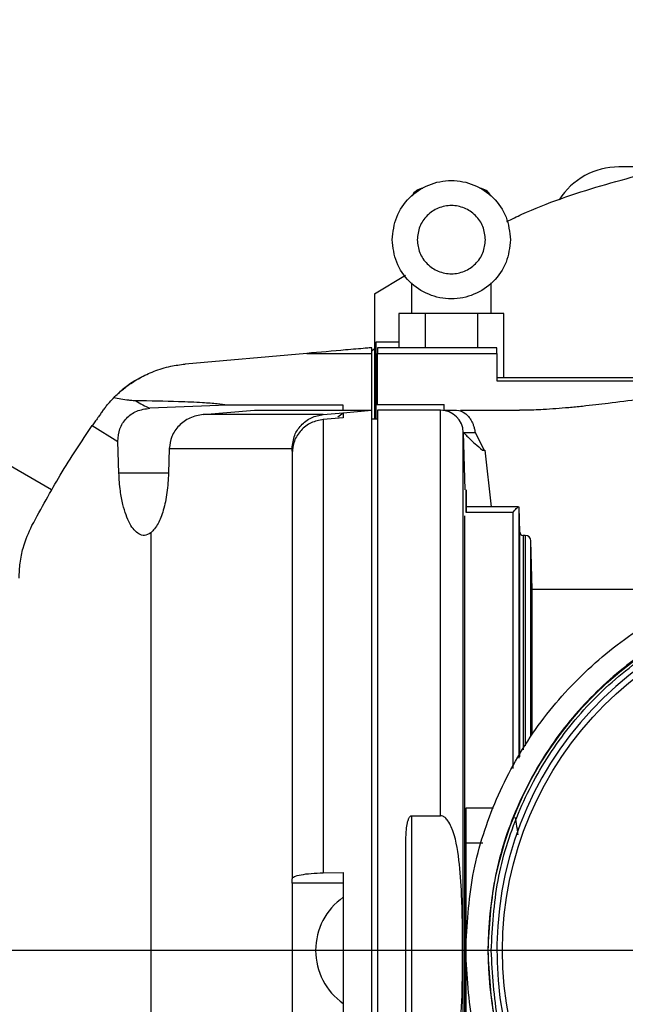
# Model space of a CAD drawing. Extents: x 0 to 841, y 0 to 594.
# Tile 12 of 65: x 75.58 to 80.9, y 359.27 to 367.93. Entities that reach past the tile are written whole.
import ezdxf

# ---------------------------------------------------------------- set-up
doc = ezdxf.new("R2010")
doc.units = 0
doc.layers.get('0').update_dxf_attribs({"linetype": 'CONTINUOUS'})
doc.styles.add('SLDTEXTSTYLE1', font='TXT', dxfattribs={"width": 0.75})
doc.dimstyles.new('SLDDIMSTYLE1', dxfattribs={"dimtxt": 3.5, "dimasz": 3.556, "dimexe": 0, "dimexo": 0.0625, "dimgap": 0.875, "dimtad": 1, "dimdec": 4, "dimlfac": 10, "dimzin": 12, "dimtxsty": 'SLDTEXTSTYLE1', "dimsah": 1, "dimcen": 0.09, "dimazin": 3, "dimtfac": 1, "dimtofl": 0, "dimtmove": 0, "dimatfit": 3, "dimtolj": 1, "dimtzin": 12})

# ---------------------------------------------------------------- blocks, each defined once
blk = doc.blocks.new('_D_22')
at = {"color": 2, "linetype": 'CONTINUOUS'}
for p, q in [((82.8722, 375.6215), (82.8722, 399.4207)), ((63.0744, 371.1708), (48.5082, 379.5806))]:
    blk.add_line(p, q, dxfattribs=at)
blk.add_arc((82.8722, 359.7406), 38.6801, 90, 150, dxfattribs=at)
for points in [[(82.8722, 398.4207), (79.3025, 398.6383), (79.3374, 397.8771)], [(49.3742, 379.0806), (51.6123, 381.8701), (50.9706, 382.2809)]]:
    blk.add_solid(points, dxfattribs=at)
at = {"color": 2, "linetype": 'CONTINUOUS', "char_height": 3.5, "attachment_point": 1, "rotation": 25.02041, "style": 'SLDTEXTSTYLE1'}
for s, insert in [('-200°', (62.9043, 398.0856, 0.01)), ('J4:', (56.1779, 394.9461, 0.01))]:
    blk.add_mtext(s, dxfattribs=dict(at, insert=insert))
blk = doc.blocks.new('_D_23')
at = {"color": 2, "linetype": 'CONTINUOUS'}
for p, q in [((82.8722, 375.6215), (82.8722, 410.9064)), ((63.0744, 371.1708), (38.5613, 385.3235))]:
    blk.add_line(p, q, dxfattribs=at)
blk.add_arc((82.8722, 359.7406), 50.1658, 90, 150, dxfattribs=at)
for points in [[(82.8722, 409.9064), (79.3049, 410.1613), (79.3319, 409.3998)], [(39.4273, 384.8235), (41.6362, 387.6362), (40.9901, 388.0403)]]:
    blk.add_solid(points, dxfattribs=at)
at = {"color": 2, "linetype": 'CONTINUOUS', "char_height": 3.5, "attachment_point": 1, "rotation": 18.19281, "style": 'SLDTEXTSTYLE1'}
for s, insert in [('*6', (73.0976, 414.0828, 0.01)), ('-540°', (61.2337, 410.1838, 0.01)), ('J6:', (54.1818, 407.8663, 0.01))]:
    blk.add_mtext(s, dxfattribs=dict(at, insert=insert))
blk = doc.blocks.new('SW_CENTERMARKSYMBOL_2')
at = {"color": 0, "linetype": 'CONTINUOUS'}
blk.add_line((-0.5, 0), (-11.3151, 0), dxfattribs=at)

msp = doc.modelspace()

# ---------------------------------------------------------------- linework, layer by layer
at = {"color": 4, "linetype": 'CONTINUOUS'}
msp.add_line((75.857367, 363.790569), (63.940385, 370.670843), dxfattribs=at)
at = {"color": 7, "linetype": 'CONTINUOUS'}
for p, q in [((78.697173, 365.513785), (78.967717, 365.67789)), ((79.022173, 365.61105), (79.022173, 365.340569)), ((79.722173, 365.340569), (79.722173, 365.61105)), ((78.697173, 365.513785), (78.697173, 364.487319)), ((78.910293, 365.340569), (78.910293, 365.040569)), ((79.141233, 365.340569), (78.910293, 365.340569)), ((79.141233, 365.340569), (79.141233, 365.040569)), ((79.603113, 365.340569), (79.141233, 365.340569)), ((79.603113, 365.340569), (79.603113, 365.040569)), ((79.834053, 365.340569), (79.603113, 365.340569)), ((79.834053, 364.774334), (79.834053, 365.340569)), ((78.708373, 365.090569), (78.708373, 364.540569)), ((78.100671, 364.990569), (77.031571, 364.897035)), ((78.100671, 364.990569), (78.672173, 364.990569)), ((78.672173, 364.990569), (78.672173, 365.040569)), ((78.672173, 365.011893), (78.697173, 365.033624)), ((79.772173, 365.040569), (78.722173, 365.040569)), ((78.722173, 365.040569), (78.722173, 364.990569)), ((78.722173, 364.990569), (79.772173, 364.990569)), ((79.772173, 364.990569), (79.772173, 365.040569)), ((79.772173, 364.990569), (79.772173, 364.748537)), ((85.972299, 364.774334), (79.772048, 364.774334)), ((79.772173, 364.748537), (85.972173, 364.748537)), ((77.402278, 364.535796), (76.722726, 364.50836)), ((78.422173, 364.535796), (77.402278, 364.535796)), ((78.422173, 364.490569), (78.422173, 364.535796)), ((78.708373, 364.540569), (78.708373, 364.412869)), ((79.308373, 364.488147), (79.308373, 364.540569)), ((77.190221, 364.453286), (77.640329, 364.490569)), ((78.246026, 364.453286), (77.190221, 364.453286)), ((78.246026, 364.453286), (78.422173, 364.468697)), ((78.422054, 364.46441), (78.374135, 364.428595)), ((78.422173, 364.468697), (78.672173, 364.490569)), ((78.422173, 364.468697), (78.422173, 364.425139)), ((78.708373, 364.487319), (78.697173, 364.487319)), ((78.697173, 364.487319), (78.697173, 364.412869)), ((79.277342, 364.490569), (78.722173, 364.490569)), ((79.277342, 360.924841), (79.277342, 364.490569)), ((76.215148, 364.355113), (76.440159, 364.217232)), ((78.422173, 364.425139), (78.246026, 364.409769)), ((78.246026, 364.409769), (78.246026, 360.422665)), ((78.722173, 364.412869), (78.672173, 364.412869)), ((79.477273, 355.185334), (79.477273, 364.295805)), ((79.477273, 364.295805), (79.490503, 363.790569)), ((79.477273, 364.295805), (79.581065, 364.295805)), ((79.581065, 364.295805), (79.659186, 364.140569)), ((76.449188, 363.938245), (76.440159, 364.217232)), ((76.89216, 364.154428), (76.885669, 363.93825)), ((76.89216, 364.154428), (77.972173, 364.154428)), ((77.972173, 364.12917), (77.972173, 364.154428)), ((79.64678, 364.140569), (79.665286, 364.140569)), ((79.665286, 364.140569), (79.723264, 363.640569)), ((79.963156, 363.640569), (79.502173, 363.640569)), ((79.91482, 363.591389), (79.502173, 363.591389)), ((79.973802, 363.419732), (79.967631, 363.640648)), ((79.490503, 355.690569), (79.490503, 363.563442)), ((76.729952, 363.412624), (76.729952, 359.149105)), ((80.0218, 363.390569), (80.00379, 363.390569)), ((80.083691, 362.915569), (80.071781, 363.341965)), ((81.322173, 362.915569), (80.083691, 362.915569)), ((80.083691, 361.639436), (80.083691, 362.915569)), ((79.022173, 360.924841), (79.277342, 360.924841)), ((79.022173, 360.924841), (79.022173, 358.556297)), ((78.246026, 360.422665), (78.422173, 360.425343)), ((77.972173, 360.331454), (77.972173, 360.370745)), ((78.422173, 360.331454), (77.972173, 360.331454))]:
    msp.add_line(p, q, dxfattribs=at)
at = {"color": 8, "linetype": 'CONTINUOUS'}
for p, q in [((76.885668, 363.938245), (76.449188, 363.938245)), ((79.91482, 361.339779), (79.91482, 363.591389)), ((79.964801, 363.640569), (79.964801, 361.430274)), ((79.973802, 361.444063), (79.973802, 363.419732)), ((80.00379, 363.390569), (80.00379, 361.502918)), ((80.0218, 363.390569), (80.0218, 361.538148)), ((80.071781, 361.628259), (80.071781, 363.341965)), ((79.502173, 360.995037), (79.742829, 360.995037)), ((79.502173, 360.685292), (79.648869, 360.685292))]:
    msp.add_line(p, q, dxfattribs=at)
at = {"color": 7, "linetype": 'CONTINUOUS'}
for radius in [3.175, 3.05]:
    msp.add_circle((82.872173, 359.740569), radius, dxfattribs=at)
for centre, radius, start, end in [((80.845573, 366.00717), 0.6234, 90, 147.4714504), ((79.122173, 366.340569), 0.1, 90, 160.2132413), ((79.622173, 366.340569), 0.1, 20.3867948, 90), ((77.118727, 363.900841), 1, 116.6344325, 137.7046099), ((77.061916, 365.310773), 0.871158, 237.8149655, 247.0856087), ((79.277342, 364.290569), 0.2, 1.5, 90), ((80.00379, 363.420569), 0.03, 181.6, 270), ((80.0218, 363.340569), 0.05, 1.6, 90), ((82.872173, 359.740569), 3.1, 359.9241355, 358.0758645), ((78.748973, 359.740569), 0.57, 125.0057307, 234.9769995)]:
    msp.add_arc(centre, radius, start, end, dxfattribs=at)
for points, knots in [([(79.860342, 366.150596), (79.904097, 366.171892), (80.168867, 366.300759), (80.684376, 366.47239), (81.399669, 366.656964), (82.132543, 366.769314), (82.62563, 366.783558), (82.872173, 366.79068)], [0, 0, 0, 0, 0.04715871, 0.28536903, 0.52357935, 0.76178968, 1, 1, 1, 1]), ([(81.298773, 366.63057), (81.295709, 366.63057), (81.290994, 366.63057), (81.262551, 366.63057), (81.224456, 366.63057), (81.160821, 366.63057), (81.073067, 366.63057), (80.999558, 366.63057), (80.953634, 366.63057), (80.931924, 366.63057), (80.921699, 366.63057), (80.916761, 366.63057), (80.914337, 366.63057), (80.913136, 366.63057), (80.912539, 366.63057), (80.912241, 366.63057), (80.912092, 366.63057), (80.912017, 366.63057), (80.91198, 366.63057), (80.911962, 366.63057), (80.911952, 366.63057), (80.911948, 366.63057), (80.911945, 366.63057), (80.911944, 366.63057), (80.911899, 366.63057), (80.911514, 366.63057), (80.910197, 366.63057), (80.899424, 366.63057), (80.878751, 366.63057), (80.852251, 366.63057), (80.848028, 366.63057), (80.845573, 366.63057)], [0, 0, 0, 0, 0.12049332, 0.18542315, 0.25035695, 0.37571965, 0.4995379, 0.61970776, 0.68455193, 0.71713713, 0.73343423, 0.74158305, 0.74565742, 0.74769458, 0.74871315, 0.74922244, 0.74947708, 0.7496044, 0.74966806, 0.74969989, 0.74971581, 0.74972376, 0.74972774, 0.74972973, 0.74973172, 0.74999883, 0.75203577, 0.7576348, 0.81541983, 0.89270014, 1, 1, 1, 1]), ([(78.910293, 365.090569), (78.904677, 365.090569), (78.860513, 365.090569), (78.79198, 365.090569), (78.721726, 365.090569), (78.712824, 365.090569), (78.708373, 365.090569)], [0, 0, 0, 0, 0.04631118, 0.36420745, 0.68210373, 1, 1, 1, 1]), ([(78.672173, 365.040569), (78.671436, 365.040505), (78.669905, 365.040372), (78.653002, 365.038895), (78.584954, 365.032942), (78.394331, 365.016259), (78.215738, 365.000635), (78.100671, 364.990569)], [0, 0, 0, 0, 0.03722455, 0.07736229, 0.17467466, 0.46824619, 1, 1, 1, 1]), ([(78.722173, 364.540569), (78.722173, 364.544235), (78.722173, 364.566127), (78.722173, 364.703561), (78.722173, 364.8949), (78.722173, 364.990569)], [0, 0, 0, 0, 0.09137585, 0.54568793, 1, 1, 1, 1]), ([(76.404977, 364.601241), (76.416998, 364.613181), (76.440361, 364.636387), (76.483475, 364.673869), (76.529657, 364.709583), (76.578096, 364.742828), (76.631687, 364.775027), (76.690565, 364.805366), (76.755118, 364.833398), (76.825862, 364.857842), (76.91288, 364.881781), (76.988344, 364.89148), (77.031571, 364.897035)], [0, 0, 0, 0, 0.1494987, 0.29054161, 0.40012524, 0.50243173, 0.59896549, 0.68673084, 0.76626519, 0.84251826, 0.90979057, 1, 1, 1, 1]), ([(82.872173, 364.743703), (82.768346, 364.742596), (82.55749, 364.740349), (82.235153, 364.72277), (81.894925, 364.693979), (81.577819, 364.658117), (81.284628, 364.620675), (81.015273, 364.584707), (80.801385, 364.55695), (80.637037, 364.537217), (80.521045, 364.524313), (80.404522, 364.512842), (80.289681, 364.50323), (80.187508, 364.496661), (80.080199, 364.491669), (80.013125, 364.490985), (79.972372, 364.490569)], [0, 0, 0, 0, 0.08111196, 0.16472562, 0.25821631, 0.36721966, 0.45101389, 0.54341104, 0.64790011, 0.69182262, 0.73975408, 0.79169928, 0.84231241, 0.89466206, 0.93599768, 1, 1, 1, 1]), ([(76.308382, 364.486794), (76.315652, 364.49662), (76.330383, 364.516531), (76.364611, 364.558626), (76.388167, 364.583495), (76.404977, 364.601241)], [0, 0, 0, 0, 0.2181623, 0.44208759, 1, 1, 1, 1]), ([(76.597889, 364.573484), (76.594045, 364.573568), (76.585733, 364.57375), (76.564404, 364.575097), (76.494595, 364.582674), (76.445457, 364.592854), (76.404977, 364.601241)], [0, 0, 0, 0, 0.04121353, 0.08912547, 0.24962228, 1, 1, 1, 1]), ([(77.402278, 364.535796), (77.374712, 364.539357), (77.314814, 364.547096), (77.167816, 364.558068), (76.926515, 364.568639), (76.724937, 364.571611), (76.597889, 364.573484)], [0, 0, 0, 0, 0.15066631, 0.32739298, 0.57607776, 1, 1, 1, 1]), ([(76.308382, 364.486794), (76.301031, 364.476598), (76.285717, 364.455356), (76.261642, 364.421534), (76.23661, 364.386001), (76.222656, 364.365919), (76.215148, 364.355113)], [0, 0, 0, 0, 0.18404435, 0.3834253, 0.6682448, 1, 1, 1, 1]), ([(76.440159, 364.217232), (76.443086, 364.25482), (76.448846, 364.328775), (76.511328, 364.424074), (76.605741, 364.49218), (76.682804, 364.502839), (76.722726, 364.50836)], [0, 0, 0, 0, 0.24850221, 0.48891651, 0.7352347, 1, 1, 1, 1]), ([(77.190221, 364.453286), (77.150463, 364.445801), (77.07155, 364.430944), (76.974923, 364.359415), (76.907815, 364.264273), (76.897299, 364.190489), (76.89216, 364.154428)], [0, 0, 0, 0, 0.26091796, 0.51788591, 0.76437226, 1, 1, 1, 1]), ([(77.972173, 364.154428), (77.976743, 364.194149), (77.985284, 364.268382), (78.048982, 364.36371), (78.137124, 364.432127), (78.210483, 364.44638), (78.246026, 364.453286)], [0, 0, 0, 0, 0.26766402, 0.50022018, 0.75784989, 1, 1, 1, 1]), ([(79.308373, 364.490569), (79.309642, 364.490569), (79.321408, 364.490569), (79.372725, 364.490569), (79.418509, 364.490569)], [0, 0, 0, 0, 0.10781606, 1, 1, 1, 1]), ([(79.418509, 364.490569), (79.444085, 364.486371), (79.477005, 364.480966), (79.521388, 364.437834), (79.541573, 364.410414), (79.556979, 364.381792), (79.56826, 364.353539), (79.576787, 364.3237), (79.579597, 364.305377), (79.581065, 364.295805)], [0, 0, 0, 0, 0.46066917, 0.59294099, 0.70097725, 0.77591555, 0.84721794, 0.92018016, 1, 1, 1, 1]), ([(79.453509, 364.490569), (79.522879, 364.490569), (79.660682, 364.490569), (79.868948, 364.490569), (79.972372, 364.490569)], [0, 0, 0, 0, 0.50340429, 1, 1, 1, 1]), ([(75.684849, 363.475857), (75.767291, 363.627902), (75.939241, 363.945019), (76.120694, 364.214722), (76.215148, 364.355113)], [0, 0, 0, 0, 0.47945757, 1, 1, 1, 1]), ([(78.246026, 364.409769), (78.209397, 364.402555), (78.13611, 364.388121), (78.046403, 364.31803), (77.984217, 364.222773), (77.97619, 364.148724), (77.972173, 364.111669)], [0, 0, 0, 0, 0.24980362, 0.49980119, 0.74969371, 1, 1, 1, 1]), ([(79.477273, 364.295805), (79.478476, 364.294545), (79.480939, 364.291967), (79.500654, 364.271893), (79.53321, 364.240139), (79.581239, 364.195184), (79.623943, 364.159599), (79.64678, 364.140569)], [0, 0, 0, 0, 0.17232127, 0.35273278, 0.5462724, 0.7573545, 1, 1, 1, 1]), ([(77.972173, 364.111669), (77.972173, 364.086324), (77.972173, 364.035113), (77.972173, 363.89861), (77.972173, 363.684454), (77.972173, 363.355123), (77.972173, 362.934926), (77.972173, 362.51017), (77.972173, 362.114029), (77.972173, 361.626436), (77.972173, 361.046607), (77.972173, 360.593081), (77.972173, 360.370745)], [0, 0, 0, 0, 0.07954046, 0.16071355, 0.243426, 0.37082655, 0.49998799, 0.58612474, 0.67174347, 0.75671322, 0.88073172, 1, 1, 1, 1]), ([(76.729952, 363.412624), (76.711207, 363.402467), (76.676569, 363.383699), (76.612557, 363.402028), (76.5429, 363.479605), (76.489185, 363.627801), (76.458497, 363.787215), (76.452467, 363.885041), (76.449188, 363.938245)], [0, 0, 0, 0, 0.15040303, 0.277917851, 0.505089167, 0.728680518, 0.852439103, 1, 1, 1, 1]), ([(76.885669, 363.93825), (76.882189, 363.880194), (76.875083, 363.761662), (76.842237, 363.608111), (76.794326, 363.479689), (76.752357, 363.435966), (76.729952, 363.412624)], [0, 0, 0, 0, 0.23614813, 0.48214251, 0.72353334, 1, 1, 1, 1]), ([(79.91482, 363.591389), (79.921602, 363.601139), (79.934053, 363.61904), (79.948725, 363.632768), (79.958348, 363.639531), (79.961611, 363.640236), (79.963156, 363.640569)], [0, 0, 0, 0, 0.33153356, 0.60868581, 0.81473557, 1, 1, 1, 1]), ([(75.572173, 363.01471), (75.574053, 363.059777), (75.578044, 363.155418), (75.615294, 363.325007), (75.657105, 363.415685), (75.684849, 363.475857)], [0, 0, 0, 0, 0.230633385, 0.489463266, 1, 1, 1, 1]), ([(78.972173, 360.710105), (78.972857, 360.741741), (78.973971, 360.793236), (78.983022, 360.853627), (78.991877, 360.885859), (78.99836, 360.901642), (79.004024, 360.912131), (79.010125, 360.919976), (79.01712, 360.924261), (79.020547, 360.924654), (79.022173, 360.924841)], [0, 0, 0, 0, 0.41357322, 0.67318284, 0.8000739, 0.85201511, 0.89678432, 0.9563412, 0.97928572, 1, 1, 1, 1]), ([(79.470991, 359.740569), (79.470369, 359.905274), (79.469367, 360.170803), (79.443178, 360.533378), (79.408333, 360.75562), (79.348391, 360.875096), (79.321518, 360.906958), (79.298452, 360.922135), (79.283759, 360.924019), (79.277342, 360.924841)], [0, 0, 0, 0, 0.39881718, 0.64295713, 0.88403388, 0.93508594, 0.96443923, 0.98446913, 1, 1, 1, 1]), ([(79.931114, 360.912993), (79.932324, 360.906952), (79.93911, 360.873045), (79.948291, 360.82053), (79.95417, 360.773838), (79.956385, 360.756251)], [0, 0, 0, 0, 0.119045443, 0.668198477, 1, 1, 1, 1]), ([(77.972173, 360.370745), (77.976186, 360.377195), (77.984215, 360.3901), (78.046444, 360.406697), (78.136194, 360.4189), (78.20943, 360.421411), (78.246026, 360.422665)], [0, 0, 0, 0, 0.25004114, 0.50034375, 0.7503153, 1, 1, 1, 1]), ([(79.277342, 358.556297), (79.284132, 358.557172), (79.298693, 358.559048), (79.321466, 358.574289), (79.348188, 358.605633), (79.40827, 358.725272), (79.468988, 359.112082), (79.470148, 359.476002), (79.470991, 359.740569)], [0, 0, 0, 0, 0.01641341, 0.03519767, 0.06459673, 0.1156942, 0.35711658, 1, 1, 1, 1])]:
    msp.add_open_spline(points, degree=3, knots=knots, dxfattribs=at)
for points in [[(78.852173, 365.990569), (78.85999, 366.058628), (78.875622, 366.194745), (78.995872, 366.367838), (79.167755, 366.483494), (79.372173, 366.524107), (79.576591, 366.483494), (79.748474, 366.367838), (79.868724, 366.194745), (79.884357, 366.058628), (79.892173, 365.990569)], [(79.672173, 365.990569), (79.667664, 366.029834), (79.658645, 366.108363), (79.58927, 366.208224), (79.490107, 366.274949), (79.372173, 366.29838), (79.25424, 366.274949), (79.155076, 366.208224), (79.085702, 366.108363), (79.076683, 366.029834), (79.072173, 365.990569)], [(79.892173, 365.990569), (79.884357, 365.922511), (79.868724, 365.786393), (79.748474, 365.613301), (79.576591, 365.497645), (79.372173, 365.457032), (79.167755, 365.497645), (78.995872, 365.613301), (78.875622, 365.786393), (78.85999, 365.922511), (78.852173, 365.990569)], [(79.072173, 365.990569), (79.076683, 365.951305), (79.085702, 365.872776), (79.155076, 365.772915), (79.25424, 365.70619), (79.372173, 365.682759), (79.490107, 365.70619), (79.58927, 365.772915), (79.658645, 365.872776), (79.667664, 365.951305), (79.672173, 365.990569)], [(78.672173, 364.490569), (78.672173, 364.501764), (78.672173, 364.524153), (78.672173, 364.692069), (78.672173, 364.891069), (78.672173, 364.990569)], [(78.708373, 364.540569), (78.712883, 364.540569), (78.721902, 364.540569), (78.791276, 364.540569), (78.89044, 364.540569), (79.008373, 364.540569), (79.126307, 364.540569), (79.22547, 364.540569), (79.294845, 364.540569), (79.303864, 364.540569), (79.308373, 364.540569)], [(77.640329, 364.490569), (77.79909, 364.490569), (78.116613, 364.490569), (78.43098, 364.490569), (78.634973, 364.490569), (78.659773, 364.490569), (78.672173, 364.490569)], [(78.672173, 354.990569), (78.672173, 354.998412), (78.672173, 355.014098), (78.672173, 355.140276), (78.672173, 355.33933), (78.672173, 355.615254), (78.672173, 355.961345), (78.672173, 356.372212), (78.672173, 356.840682), (78.672173, 357.358778), (78.672173, 357.917624), (78.672173, 358.507663), (78.672173, 359.118797), (78.672173, 359.740569), (78.672173, 360.362342), (78.672173, 360.973476), (78.672173, 361.563514), (78.672173, 362.122361), (78.672173, 362.640457), (78.672173, 363.108927), (78.672173, 363.519794), (78.672173, 363.865884), (78.672173, 364.141809), (78.672173, 364.340863), (78.672173, 364.467041), (78.672173, 364.482726), (78.672173, 364.490569)], [(78.722173, 364.490569), (78.722173, 364.482726), (78.722173, 364.467041), (78.722173, 364.340863), (78.722173, 364.141809), (78.722173, 363.865884), (78.722173, 363.519794), (78.722173, 363.108927), (78.722173, 362.640457), (78.722173, 362.122361), (78.722173, 361.563514), (78.722173, 360.973476), (78.722173, 360.362342), (78.722173, 359.740569), (78.722173, 359.118797), (78.722173, 358.507663), (78.722173, 357.917624), (78.722173, 357.358778), (78.722173, 356.840682), (78.722173, 356.372212), (78.722173, 355.961345), (78.722173, 355.615254), (78.722173, 355.33933), (78.722173, 355.140276), (78.722173, 355.014098), (78.722173, 354.998412), (78.722173, 354.990569)], [(79.502173, 363.591389), (79.502173, 363.648121), (79.502173, 363.761584), (79.502173, 363.805062), (79.502173, 363.761584), (79.502173, 363.648121), (79.502173, 363.591389)], [(79.497173, 359.740569), (79.509734, 359.961461), (79.534856, 360.403244), (79.735542, 361.040452), (80.047455, 361.627706), (80.470416, 362.142439), (80.985007, 362.564869), (81.572299, 362.878763), (82.209497, 363.072058), (82.872173, 363.137325), (83.534849, 363.072058), (84.172047, 362.878763), (84.75934, 362.564869), (85.27393, 362.142439), (85.696891, 361.627706), (86.008804, 361.040452), (86.209491, 360.403244), (86.234612, 359.961461), (86.247173, 359.740569)], [(86.052173, 359.740569), (86.040338, 359.948698), (86.016668, 360.364956), (85.827577, 360.965347), (85.533685, 361.518671), (85.135162, 362.003664), (84.650303, 362.401687), (84.096944, 362.697445), (83.496561, 362.879572), (82.872173, 362.941068), (82.247785, 362.879572), (81.647403, 362.697445), (81.094043, 362.401687), (80.609184, 362.003664), (80.210661, 361.518671), (79.91677, 360.965347), (79.727678, 360.364956), (79.704008, 359.948698), (79.692173, 359.740569)], [(79.722173, 359.740569), (79.733897, 359.946735), (79.757343, 360.359065), (79.944651, 360.953793), (80.23577, 361.501897), (80.630533, 361.982314), (81.110818, 362.376582), (81.658957, 362.66955), (82.253675, 362.849958), (82.872173, 362.910875), (83.490671, 362.849958), (84.085389, 362.66955), (84.633529, 362.376582), (85.113813, 361.982314), (85.508577, 361.501897), (85.799696, 360.953793), (85.987003, 360.359065), (86.01045, 359.946735), (86.022173, 359.740569)], [(79.502173, 359.740569), (79.502173, 359.953576), (79.502173, 360.379589), (79.502173, 360.789887), (79.502173, 360.995037)], [(78.972173, 358.771033), (78.972173, 358.931337), (78.972173, 359.251944), (78.972173, 359.740569), (78.972173, 360.229195), (78.972173, 360.549802), (78.972173, 360.710105)], [(78.422173, 360.425343), (78.422173, 360.197085), (78.422173, 359.740569), (78.422173, 359.284054), (78.422173, 359.055796)], [(77.972173, 360.331454), (77.972173, 360.312333), (77.972173, 360.274091), (77.972173, 360.133288), (77.972173, 359.950208), (77.972173, 359.810449), (77.972173, 359.740569)], [(77.972173, 359.740569), (77.972173, 359.67069), (77.972173, 359.530931), (77.972173, 359.347851), (77.972173, 359.207048), (77.972173, 359.168806), (77.972173, 359.149685)], [(86.247173, 359.740569), (86.234612, 359.519678), (86.209491, 359.077895), (86.008804, 358.440687), (85.696891, 357.853433), (85.27393, 357.3387), (84.75934, 356.91627), (84.172047, 356.602376), (83.534849, 356.409081), (82.872173, 356.343813), (82.209497, 356.409081), (81.572299, 356.602376), (80.985007, 356.91627), (80.470416, 357.3387), (80.047455, 357.853433), (79.735542, 358.440687), (79.534856, 359.077895), (79.509734, 359.519678), (79.497173, 359.740569)], [(79.502173, 358.486102), (79.502173, 358.691252), (79.502173, 359.10155), (79.502173, 359.527563), (79.502173, 359.740569)], [(79.692173, 359.740569), (79.704008, 359.532441), (79.727678, 359.116183), (79.91677, 358.515791), (80.210661, 357.962467), (80.609184, 357.477475), (81.094043, 357.079452), (81.647403, 356.783694), (82.247785, 356.601567), (82.872173, 356.54007), (83.496561, 356.601567), (84.096944, 356.783694), (84.650303, 357.079452), (85.135162, 357.477475), (85.533685, 357.962467), (85.827577, 358.515791), (86.016668, 359.116183), (86.040338, 359.532441), (86.052173, 359.740569)], [(86.022173, 359.740569), (86.01045, 359.534404), (85.987003, 359.122073), (85.799696, 358.527346), (85.508577, 357.979242), (85.113813, 357.498825), (84.633529, 357.104557), (84.085389, 356.811589), (83.490671, 356.63118), (82.872173, 356.570264), (82.253675, 356.63118), (81.658957, 356.811589), (81.110818, 357.104557), (80.630533, 357.498825), (80.23577, 357.979242), (79.944651, 358.527346), (79.757343, 359.122073), (79.733897, 359.534404), (79.722173, 359.740569)]]:
    msp.add_open_spline(points, degree=3, dxfattribs=at)

# ---------------------------------------------------------------- block references
at = {"color": 4, "linetype": 'CONTINUOUS'}
msp.add_blockref('SW_CENTERMARKSYMBOL_2', (82.872173, 359.740569), dxfattribs=at)

# ---------------------------------------------------------------- dimensions: what is measured, and where the dimension line sits
at = {"color": 2, "linetype": 'CONTINUOUS'}
for base, text, picture, middle in [((57.789276, 403.185423), 'J6: <> *6', '_D_23', (67.209622, 407.398638)), ((63.532121, 393.238522), 'J4: <>', '_D_22', (66.512768, 394.790823))]:
    dim = msp.add_angular_dim_2l(base=base, line1=((82.872173, 374.62151), (82.872173, 240.709762)), line2=((75.857367, 363.790569), (63.940385, 370.670843)), text=text, dimstyle='SLDDIMSTYLE1', dxfattribs=at)
    dim.commit()
    dim.dimension.update_dxf_attribs({"geometry": picture, "text_midpoint": middle, "dimtype": 162})

doc.saveas('drawing.dxf')
